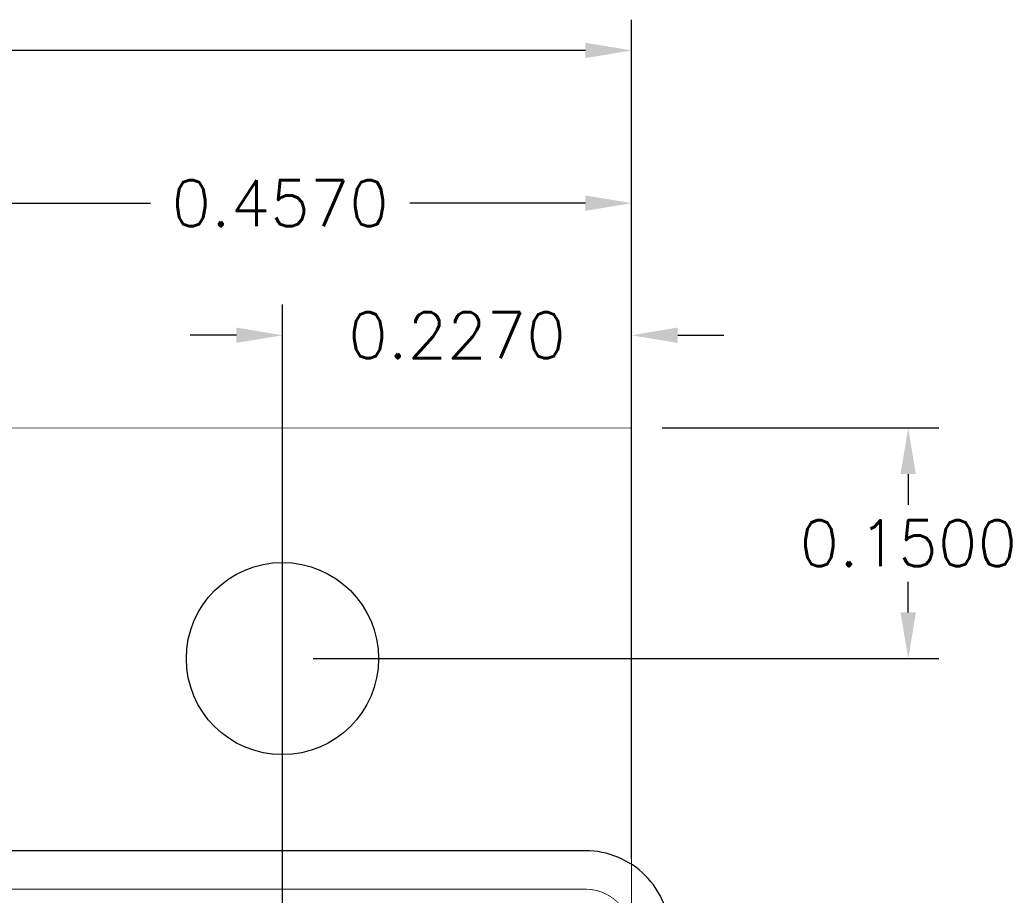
# Model space of a CAD drawing. Header units: inches. Extents: x -0.59 to 5.77, y -1.38 to 3.07.
# Tile 20 of 20: x 1.6 to 2.24, y 2.5 to 3.07. Entities that reach past the tile are written whole.
import ezdxf

# ---------------------------------------------------------------- set-up
doc = ezdxf.new("R2010")
doc.units = ezdxf.units.IN
doc.header["$MEASUREMENT"] = 0
doc.linetypes.add('FILLPOLYEX', pattern=[101, 100, 1])
for name, color, linetype in [('DIMENSION', 7, 'Continuous'), ('PCB', 6, 'Continuous'), ('POP_OUTLINE', 7, 'Continuous'), ('STF-01-NS', 30, 'Continuous')]:
    doc.layers.add(name, color=color, linetype=linetype)
doc.styles.get("Standard").update_dxf_attribs({"font": 'romans.shx'})
doc.dimstyles.new('SMALL', dxfattribs={"dimtxt": 0.03, "dimasz": 0.03, "dimexe": 0.02, "dimexo": 0.02, "dimgap": 0.01, "dimtad": 0, "dimtih": 1, "dimtoh": 1, "dimdec": 4, "dimzin": 0, "dimdsep": 46, "dimtxsty": 'Standard', "dimcen": 0.09, "dimadec": 0, "dimazin": 0, "dimtfac": 1, "dimtdec": 4, "dimtofl": 0, "dimtmove": 0, "dimatfit": 3, "dimfxl": 0, "dimtolj": 1, "dimtzin": 0, "dimarcsym": 0})

# ---------------------------------------------------------------- blocks, each defined once
blk = doc.blocks.new('*D12')
at = {"layer": 'Defpoints', "color": 0, "linetype": 'Continuous'}
for p in [(2, 3.04556), (0, 2.5), (2, 2.5)]:
    blk.add_point(p, dxfattribs=at)
at = {"layer": 'DIMENSION', "color": 0, "linetype": 'Continuous', "lineweight": -2}
for p, q in [((0, 2.52), (0, 3.06556)), ((2, 2.52), (2, 3.06556)), ((0.03, 3.04556), (0.91571, 3.04556)), ((1.97, 3.04556), (1.08429, 3.04556))]:
    blk.add_line(p, q, dxfattribs=at)
at = {"layer": 'DIMENSION', "color": 0, "linetype": 'Continuous'}
for points in [[(0.03, 3.05056), (0.03, 3.04056), (0, 3.04556)], [(1.97, 3.05056), (1.97, 3.04056), (2, 3.04556)]]:
    blk.add_solid(points, dxfattribs=at)
at = {"layer": 'DIMENSION', "color": 0, "linetype": 'Continuous', "insert": (1, 3.04556), "char_height": 0.03, "attachment_point": 5}
blk.add_mtext('\\A1;2.0000', dxfattribs=at)
blk = doc.blocks.new('*D14')
at = {"layer": 'Defpoints', "color": 0, "linetype": 'Continuous'}
for p in [(1.773, 2.86031), (2, 2.5), (1.773, 2.418)]:
    blk.add_point(p, dxfattribs=at)
at = {"layer": 'DIMENSION', "color": 0, "linetype": 'Continuous', "lineweight": -2}
for p, q in [((1.773, 2.438), (1.773, 2.88031)), ((2, 2.52), (2, 2.88031)), ((1.743, 2.86031), (1.713, 2.86031)), ((2.03, 2.86031), (2.06, 2.86031))]:
    blk.add_line(p, q, dxfattribs=at)
at = {"layer": 'DIMENSION', "color": 0, "linetype": 'Continuous'}
for points in [[(1.743, 2.86531), (1.743, 2.85531), (1.773, 2.86031)], [(2.03, 2.86531), (2.03, 2.85531), (2, 2.86031)]]:
    blk.add_solid(points, dxfattribs=at)
at = {"layer": 'DIMENSION', "color": 0, "linetype": 'Continuous', "insert": (1.8865, 2.86031), "char_height": 0.03, "attachment_point": 5}
blk.add_mtext('\\A1;0.2270', dxfattribs=at)
blk = doc.blocks.new('*D20')
at = {"layer": 'Defpoints', "color": 0}
for p in [(1.543, 2.94622), (1.543, 2.5), (2, 2.5)]:
    blk.add_point(p, dxfattribs=at)
at = {"layer": 'DIMENSION', "color": 0, "lineweight": -2}
for p, q in [((1.543, 2.52), (1.543, 2.96622)), ((2, 2.52), (2, 2.96622)), ((1.573, 2.94622), (1.68721, 2.94622)), ((1.97, 2.94622), (1.85579, 2.94622))]:
    blk.add_line(p, q, dxfattribs=at)
at = {"layer": 'DIMENSION', "color": 0}
for points in [[(1.573, 2.95122), (1.573, 2.94122), (1.543, 2.94622)], [(1.97, 2.95122), (1.97, 2.94122), (2, 2.94622)]]:
    blk.add_solid(points, dxfattribs=at)
at = {"layer": 'DIMENSION', "color": 0, "insert": (1.7715, 2.94622), "char_height": 0.03, "attachment_point": 5}
blk.add_mtext('\\A1;0.4570', dxfattribs=at)
blk = doc.blocks.new('*D40')
at = {"layer": 'Defpoints', "color": 0}
for p in [(2, 2.8), (2.17992, 2.8), (1.773, 2.65)]:
    blk.add_point(p, dxfattribs=at)
at = {"layer": 'DIMENSION', "color": 0, "lineweight": -2}
for p, q in [((2.02, 2.8), (2.19992, 2.8)), ((2.17992, 2.77), (2.17992, 2.75)), ((2.17992, 2.68), (2.17992, 2.7)), ((1.793, 2.65), (2.19992, 2.65))]:
    blk.add_line(p, q, dxfattribs=at)
at = {"layer": 'DIMENSION', "color": 0}
for points in [[(2.17492, 2.77), (2.18492, 2.77), (2.17992, 2.8)], [(2.17492, 2.68), (2.18492, 2.68), (2.17992, 2.65)]]:
    blk.add_solid(points, dxfattribs=at)
at = {"layer": 'DIMENSION', "color": 0, "insert": (2.17992, 2.725), "char_height": 0.03, "attachment_point": 5}
blk.add_mtext('\\A1;0.1500', dxfattribs=at)

msp = doc.modelspace()

# ---------------------------------------------------------------- linework, layer by layer
at = {"layer": 'PCB', "const_width": 0.0005}
msp.add_lwpolyline([(2, 0.03), (2, 2.47, 0.414214), (1.97, 2.5), (0.03, 2.5, 0.414214), (0, 2.47), (0, 0.03, 0.414214), (0.03, 0), (1.97, 0, 0.414214)], format="xyb", close=True, dxfattribs=at)
at = {"layer": 'POP_OUTLINE', "linetype": 'FILLPOLYEX'}
msp.add_lwpolyline([(2.025, 0.03), (2.025, 2.47, 0.414214), (1.97, 2.525), (0.03, 2.525, 0.414214), (-0.025, 2.47), (-0.025, 0.03, 0.414214), (0.03, -0.025), (1.97, -0.025, 0.414214)], format="xyb", close=True, dxfattribs=at)
at = {"layer": 'STF-01-NS', "const_width": 0.0005}
msp.add_lwpolyline([(1.543, 2.8), (2, 2.8), (2, -0.3), (1.543, -0.3)], close=True, dxfattribs=at)
at = {"layer": 'STF-01-NS'}
msp.add_circle((1.773, 2.65), 0.0625, dxfattribs=at)

# ---------------------------------------------------------------- dimensions: what is measured, and where the dimension line sits
at = {"layer": 'DIMENSION', "linetype": 'Continuous'}
for base, p1, p2, picture, middle in [((2, 3.04556), (0, 2.5), (2, 2.5), '*D12', (1, 3.04556)), ((1.773, 2.86031), (2, 2.5), (1.773, 2.418), '*D14', (1.8865, 2.86031))]:
    dim = msp.add_linear_dim(base=base, p1=p1, p2=p2, dimstyle='SMALL', dxfattribs=at)
    dim.commit()
    dim.dimension.update_dxf_attribs({"geometry": picture, "text_midpoint": middle, "dimtype": 160})
at = {"layer": 'DIMENSION'}
dim = msp.add_linear_dim(base=(1.543, 2.94622), p1=(2, 2.5), p2=(1.543, 2.5), dimstyle='SMALL', dxfattribs=at)
dim.commit()
dim.dimension.update_dxf_attribs({"geometry": '*D20', "text_midpoint": (1.7715, 2.94622), "dimtype": 160})
dim = msp.add_linear_dim(base=(2.17992, 2.8), p1=(1.773, 2.65), p2=(2, 2.8), angle=90, dimstyle='SMALL', dxfattribs=at)
dim.commit()
dim.dimension.update_dxf_attribs({"geometry": '*D40', "text_midpoint": (2.17992, 2.725)})

doc.saveas('drawing.dxf')
